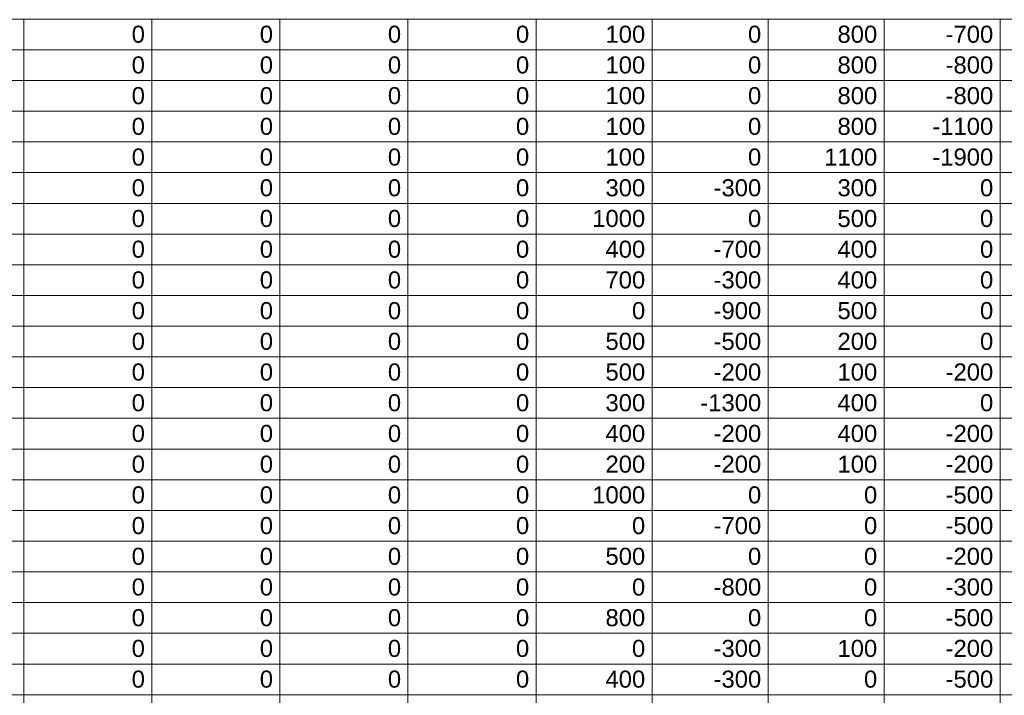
# Model space of a CAD drawing. Header units: millimetres. Extents: x 10906 to 25863, y 1966 to 4861.
# Tile 27 of 163: x 11009 to 11022, y 2970 to 2978. Entities that reach past the tile are written whole.
import ezdxf

# ---------------------------------------------------------------- set-up
doc = ezdxf.new("R2010")
doc.units = ezdxf.units.MM
doc.layers.add('LC-Tabelas', color=1, linetype='Continuous', lineweight=20)
doc.layers.add('LC-Textos das tabelas', color=5, linetype='Continuous', lineweight=5)
doc.styles.add('Arial', font='arial.ttf')

msp = doc.modelspace()

# ---------------------------------------------------------------- linework, layer by layer
at = {"layer": 'LC-Tabelas'}
for points in [[(11007.69624, 2978.04126), (11007.69624, 2978.4225), (11009.49654, 2978.4225), (11009.49654, 2978.04126), (11007.69624, 2978.04126)], [(11009.49654, 2978.04126), (11009.49654, 2978.4225), (11011.08678, 2978.4225), (11011.08678, 2978.04126), (11009.49654, 2978.04126)], [(11011.08678, 2978.04126), (11011.08678, 2978.4225), (11012.67702, 2978.4225), (11012.67702, 2978.04126), (11011.08678, 2978.04126)], [(11012.67702, 2978.04126), (11012.67702, 2978.4225), (11014.26726, 2978.4225), (11014.26726, 2978.04126), (11012.67702, 2978.04126)], [(11014.26726, 2978.04126), (11014.26726, 2978.4225), (11015.8575, 2978.4225), (11015.8575, 2978.04126), (11014.26726, 2978.04126)], [(11015.8575, 2978.04126), (11015.8575, 2978.4225), (11017.29774, 2978.4225), (11017.29774, 2978.04126), (11015.8575, 2978.04126)], [(11017.29774, 2978.04126), (11017.29774, 2978.4225), (11018.73798, 2978.4225), (11018.73798, 2978.04126), (11017.29774, 2978.04126)], [(11018.73798, 2978.04126), (11018.73798, 2978.4225), (11020.17822, 2978.4225), (11020.17822, 2978.04126), (11018.73798, 2978.04126)], [(11020.17822, 2978.04126), (11020.17822, 2978.4225), (11021.61846, 2978.4225), (11021.61846, 2978.04126), (11020.17822, 2978.04126)], [(11021.61846, 2978.04126), (11021.61846, 2978.4225), (11022.69864, 2978.4225), (11022.69864, 2978.04126), (11021.61846, 2978.04126)], [(11007.69624, 2977.66002), (11007.69624, 2978.04126), (11009.49654, 2978.04126), (11009.49654, 2977.66002), (11007.69624, 2977.66002)], [(11009.49654, 2977.66002), (11009.49654, 2978.04126), (11011.08678, 2978.04126), (11011.08678, 2977.66002), (11009.49654, 2977.66002)], [(11011.08678, 2977.66002), (11011.08678, 2978.04126), (11012.67702, 2978.04126), (11012.67702, 2977.66002), (11011.08678, 2977.66002)], [(11012.67702, 2977.66002), (11012.67702, 2978.04126), (11014.26726, 2978.04126), (11014.26726, 2977.66002), (11012.67702, 2977.66002)], [(11014.26726, 2977.66002), (11014.26726, 2978.04126), (11015.8575, 2978.04126), (11015.8575, 2977.66002), (11014.26726, 2977.66002)], [(11015.8575, 2977.66002), (11015.8575, 2978.04126), (11017.29774, 2978.04126), (11017.29774, 2977.66002), (11015.8575, 2977.66002)], [(11017.29774, 2977.66002), (11017.29774, 2978.04126), (11018.73798, 2978.04126), (11018.73798, 2977.66002), (11017.29774, 2977.66002)], [(11018.73798, 2977.66002), (11018.73798, 2978.04126), (11020.17822, 2978.04126), (11020.17822, 2977.66002), (11018.73798, 2977.66002)], [(11020.17822, 2977.66002), (11020.17822, 2978.04126), (11021.61846, 2978.04126), (11021.61846, 2977.66002), (11020.17822, 2977.66002)], [(11021.61846, 2977.66002), (11021.61846, 2978.04126), (11022.69864, 2978.04126), (11022.69864, 2977.66002), (11021.61846, 2977.66002)], [(11007.69624, 2977.27878), (11007.69624, 2977.66002), (11009.49654, 2977.66002), (11009.49654, 2977.27878), (11007.69624, 2977.27878)], [(11009.49654, 2977.27878), (11009.49654, 2977.66002), (11011.08678, 2977.66002), (11011.08678, 2977.27878), (11009.49654, 2977.27878)], [(11011.08678, 2977.27878), (11011.08678, 2977.66002), (11012.67702, 2977.66002), (11012.67702, 2977.27878), (11011.08678, 2977.27878)], [(11012.67702, 2977.27878), (11012.67702, 2977.66002), (11014.26726, 2977.66002), (11014.26726, 2977.27878), (11012.67702, 2977.27878)], [(11014.26726, 2977.27878), (11014.26726, 2977.66002), (11015.8575, 2977.66002), (11015.8575, 2977.27878), (11014.26726, 2977.27878)], [(11015.8575, 2977.27878), (11015.8575, 2977.66002), (11017.29774, 2977.66002), (11017.29774, 2977.27878), (11015.8575, 2977.27878)], [(11017.29774, 2977.27878), (11017.29774, 2977.66002), (11018.73798, 2977.66002), (11018.73798, 2977.27878), (11017.29774, 2977.27878)], [(11018.73798, 2977.27878), (11018.73798, 2977.66002), (11020.17822, 2977.66002), (11020.17822, 2977.27878), (11018.73798, 2977.27878)], [(11020.17822, 2977.27878), (11020.17822, 2977.66002), (11021.61846, 2977.66002), (11021.61846, 2977.27878), (11020.17822, 2977.27878)], [(11021.61846, 2977.27878), (11021.61846, 2977.66002), (11022.69864, 2977.66002), (11022.69864, 2977.27878), (11021.61846, 2977.27878)], [(11007.69624, 2976.89754), (11007.69624, 2977.27878), (11009.49654, 2977.27878), (11009.49654, 2976.89754), (11007.69624, 2976.89754)], [(11009.49654, 2976.89754), (11009.49654, 2977.27878), (11011.08678, 2977.27878), (11011.08678, 2976.89754), (11009.49654, 2976.89754)], [(11011.08678, 2976.89754), (11011.08678, 2977.27878), (11012.67702, 2977.27878), (11012.67702, 2976.89754), (11011.08678, 2976.89754)], [(11012.67702, 2976.89754), (11012.67702, 2977.27878), (11014.26726, 2977.27878), (11014.26726, 2976.89754), (11012.67702, 2976.89754)], [(11014.26726, 2976.89754), (11014.26726, 2977.27878), (11015.8575, 2977.27878), (11015.8575, 2976.89754), (11014.26726, 2976.89754)], [(11015.8575, 2976.89754), (11015.8575, 2977.27878), (11017.29774, 2977.27878), (11017.29774, 2976.89754), (11015.8575, 2976.89754)], [(11017.29774, 2976.89754), (11017.29774, 2977.27878), (11018.73798, 2977.27878), (11018.73798, 2976.89754), (11017.29774, 2976.89754)], [(11018.73798, 2976.89754), (11018.73798, 2977.27878), (11020.17822, 2977.27878), (11020.17822, 2976.89754), (11018.73798, 2976.89754)], [(11020.17822, 2976.89754), (11020.17822, 2977.27878), (11021.61846, 2977.27878), (11021.61846, 2976.89754), (11020.17822, 2976.89754)], [(11021.61846, 2976.89754), (11021.61846, 2977.27878), (11022.69864, 2977.27878), (11022.69864, 2976.89754), (11021.61846, 2976.89754)], [(11007.69624, 2976.5163), (11007.69624, 2976.89754), (11009.49654, 2976.89754), (11009.49654, 2976.5163), (11007.69624, 2976.5163)], [(11009.49654, 2976.5163), (11009.49654, 2976.89754), (11011.08678, 2976.89754), (11011.08678, 2976.5163), (11009.49654, 2976.5163)], [(11011.08678, 2976.5163), (11011.08678, 2976.89754), (11012.67702, 2976.89754), (11012.67702, 2976.5163), (11011.08678, 2976.5163)], [(11012.67702, 2976.5163), (11012.67702, 2976.89754), (11014.26726, 2976.89754), (11014.26726, 2976.5163), (11012.67702, 2976.5163)], [(11014.26726, 2976.5163), (11014.26726, 2976.89754), (11015.8575, 2976.89754), (11015.8575, 2976.5163), (11014.26726, 2976.5163)], [(11015.8575, 2976.5163), (11015.8575, 2976.89754), (11017.29774, 2976.89754), (11017.29774, 2976.5163), (11015.8575, 2976.5163)], [(11017.29774, 2976.5163), (11017.29774, 2976.89754), (11018.73798, 2976.89754), (11018.73798, 2976.5163), (11017.29774, 2976.5163)], [(11018.73798, 2976.5163), (11018.73798, 2976.89754), (11020.17822, 2976.89754), (11020.17822, 2976.5163), (11018.73798, 2976.5163)], [(11020.17822, 2976.5163), (11020.17822, 2976.89754), (11021.61846, 2976.89754), (11021.61846, 2976.5163), (11020.17822, 2976.5163)], [(11021.61846, 2976.5163), (11021.61846, 2976.89754), (11022.69864, 2976.89754), (11022.69864, 2976.5163), (11021.61846, 2976.5163)], [(11007.69624, 2976.13506), (11007.69624, 2976.5163), (11009.49654, 2976.5163), (11009.49654, 2976.13506), (11007.69624, 2976.13506)], [(11009.49654, 2976.13506), (11009.49654, 2976.5163), (11011.08678, 2976.5163), (11011.08678, 2976.13506), (11009.49654, 2976.13506)], [(11011.08678, 2976.13506), (11011.08678, 2976.5163), (11012.67702, 2976.5163), (11012.67702, 2976.13506), (11011.08678, 2976.13506)], [(11012.67702, 2976.13506), (11012.67702, 2976.5163), (11014.26726, 2976.5163), (11014.26726, 2976.13506), (11012.67702, 2976.13506)], [(11014.26726, 2976.13506), (11014.26726, 2976.5163), (11015.8575, 2976.5163), (11015.8575, 2976.13506), (11014.26726, 2976.13506)], [(11015.8575, 2976.13506), (11015.8575, 2976.5163), (11017.29774, 2976.5163), (11017.29774, 2976.13506), (11015.8575, 2976.13506)], [(11017.29774, 2976.13506), (11017.29774, 2976.5163), (11018.73798, 2976.5163), (11018.73798, 2976.13506), (11017.29774, 2976.13506)], [(11018.73798, 2976.13506), (11018.73798, 2976.5163), (11020.17822, 2976.5163), (11020.17822, 2976.13506), (11018.73798, 2976.13506)], [(11020.17822, 2976.13506), (11020.17822, 2976.5163), (11021.61846, 2976.5163), (11021.61846, 2976.13506), (11020.17822, 2976.13506)], [(11021.61846, 2976.13506), (11021.61846, 2976.5163), (11022.69864, 2976.5163), (11022.69864, 2976.13506), (11021.61846, 2976.13506)], [(11007.69624, 2975.75382), (11007.69624, 2976.13506), (11009.49654, 2976.13506), (11009.49654, 2975.75382), (11007.69624, 2975.75382)], [(11009.49654, 2975.75382), (11009.49654, 2976.13506), (11011.08678, 2976.13506), (11011.08678, 2975.75382), (11009.49654, 2975.75382)], [(11011.08678, 2975.75382), (11011.08678, 2976.13506), (11012.67702, 2976.13506), (11012.67702, 2975.75382), (11011.08678, 2975.75382)], [(11012.67702, 2975.75382), (11012.67702, 2976.13506), (11014.26726, 2976.13506), (11014.26726, 2975.75382), (11012.67702, 2975.75382)], [(11014.26726, 2975.75382), (11014.26726, 2976.13506), (11015.8575, 2976.13506), (11015.8575, 2975.75382), (11014.26726, 2975.75382)], [(11015.8575, 2975.75382), (11015.8575, 2976.13506), (11017.29774, 2976.13506), (11017.29774, 2975.75382), (11015.8575, 2975.75382)], [(11017.29774, 2975.75382), (11017.29774, 2976.13506), (11018.73798, 2976.13506), (11018.73798, 2975.75382), (11017.29774, 2975.75382)], [(11018.73798, 2975.75382), (11018.73798, 2976.13506), (11020.17822, 2976.13506), (11020.17822, 2975.75382), (11018.73798, 2975.75382)], [(11020.17822, 2975.75382), (11020.17822, 2976.13506), (11021.61846, 2976.13506), (11021.61846, 2975.75382), (11020.17822, 2975.75382)], [(11021.61846, 2975.75382), (11021.61846, 2976.13506), (11022.69864, 2976.13506), (11022.69864, 2975.75382), (11021.61846, 2975.75382)], [(11007.69624, 2975.37258), (11007.69624, 2975.75382), (11009.49654, 2975.75382), (11009.49654, 2975.37258), (11007.69624, 2975.37258)], [(11009.49654, 2975.37258), (11009.49654, 2975.75382), (11011.08678, 2975.75382), (11011.08678, 2975.37258), (11009.49654, 2975.37258)], [(11011.08678, 2975.37258), (11011.08678, 2975.75382), (11012.67702, 2975.75382), (11012.67702, 2975.37258), (11011.08678, 2975.37258)], [(11012.67702, 2975.37258), (11012.67702, 2975.75382), (11014.26726, 2975.75382), (11014.26726, 2975.37258), (11012.67702, 2975.37258)], [(11014.26726, 2975.37258), (11014.26726, 2975.75382), (11015.8575, 2975.75382), (11015.8575, 2975.37258), (11014.26726, 2975.37258)], [(11015.8575, 2975.37258), (11015.8575, 2975.75382), (11017.29774, 2975.75382), (11017.29774, 2975.37258), (11015.8575, 2975.37258)], [(11017.29774, 2975.37258), (11017.29774, 2975.75382), (11018.73798, 2975.75382), (11018.73798, 2975.37258), (11017.29774, 2975.37258)], [(11018.73798, 2975.37258), (11018.73798, 2975.75382), (11020.17822, 2975.75382), (11020.17822, 2975.37258), (11018.73798, 2975.37258)], [(11020.17822, 2975.37258), (11020.17822, 2975.75382), (11021.61846, 2975.75382), (11021.61846, 2975.37258), (11020.17822, 2975.37258)], [(11021.61846, 2975.37258), (11021.61846, 2975.75382), (11022.69864, 2975.75382), (11022.69864, 2975.37258), (11021.61846, 2975.37258)], [(11007.69624, 2974.99134), (11007.69624, 2975.37258), (11009.49654, 2975.37258), (11009.49654, 2974.99134), (11007.69624, 2974.99134)], [(11009.49654, 2974.99134), (11009.49654, 2975.37258), (11011.08678, 2975.37258), (11011.08678, 2974.99134), (11009.49654, 2974.99134)], [(11011.08678, 2974.99134), (11011.08678, 2975.37258), (11012.67702, 2975.37258), (11012.67702, 2974.99134), (11011.08678, 2974.99134)], [(11012.67702, 2974.99134), (11012.67702, 2975.37258), (11014.26726, 2975.37258), (11014.26726, 2974.99134), (11012.67702, 2974.99134)], [(11014.26726, 2974.99134), (11014.26726, 2975.37258), (11015.8575, 2975.37258), (11015.8575, 2974.99134), (11014.26726, 2974.99134)], [(11015.8575, 2974.99134), (11015.8575, 2975.37258), (11017.29774, 2975.37258), (11017.29774, 2974.99134), (11015.8575, 2974.99134)], [(11017.29774, 2974.99134), (11017.29774, 2975.37258), (11018.73798, 2975.37258), (11018.73798, 2974.99134), (11017.29774, 2974.99134)], [(11018.73798, 2974.99134), (11018.73798, 2975.37258), (11020.17822, 2975.37258), (11020.17822, 2974.99134), (11018.73798, 2974.99134)], [(11020.17822, 2974.99134), (11020.17822, 2975.37258), (11021.61846, 2975.37258), (11021.61846, 2974.99134), (11020.17822, 2974.99134)], [(11021.61846, 2974.99134), (11021.61846, 2975.37258), (11022.69864, 2975.37258), (11022.69864, 2974.99134), (11021.61846, 2974.99134)], [(11007.69624, 2974.6101), (11007.69624, 2974.99134), (11009.49654, 2974.99134), (11009.49654, 2974.6101), (11007.69624, 2974.6101)], [(11009.49654, 2974.6101), (11009.49654, 2974.99134), (11011.08678, 2974.99134), (11011.08678, 2974.6101), (11009.49654, 2974.6101)], [(11011.08678, 2974.6101), (11011.08678, 2974.99134), (11012.67702, 2974.99134), (11012.67702, 2974.6101), (11011.08678, 2974.6101)], [(11012.67702, 2974.6101), (11012.67702, 2974.99134), (11014.26726, 2974.99134), (11014.26726, 2974.6101), (11012.67702, 2974.6101)], [(11014.26726, 2974.6101), (11014.26726, 2974.99134), (11015.8575, 2974.99134), (11015.8575, 2974.6101), (11014.26726, 2974.6101)], [(11015.8575, 2974.6101), (11015.8575, 2974.99134), (11017.29774, 2974.99134), (11017.29774, 2974.6101), (11015.8575, 2974.6101)], [(11017.29774, 2974.6101), (11017.29774, 2974.99134), (11018.73798, 2974.99134), (11018.73798, 2974.6101), (11017.29774, 2974.6101)], [(11018.73798, 2974.6101), (11018.73798, 2974.99134), (11020.17822, 2974.99134), (11020.17822, 2974.6101), (11018.73798, 2974.6101)], [(11020.17822, 2974.6101), (11020.17822, 2974.99134), (11021.61846, 2974.99134), (11021.61846, 2974.6101), (11020.17822, 2974.6101)], [(11021.61846, 2974.6101), (11021.61846, 2974.99134), (11022.69864, 2974.99134), (11022.69864, 2974.6101), (11021.61846, 2974.6101)], [(11007.69624, 2974.22886), (11007.69624, 2974.6101), (11009.49654, 2974.6101), (11009.49654, 2974.22886), (11007.69624, 2974.22886)], [(11009.49654, 2974.22886), (11009.49654, 2974.6101), (11011.08678, 2974.6101), (11011.08678, 2974.22886), (11009.49654, 2974.22886)], [(11011.08678, 2974.22886), (11011.08678, 2974.6101), (11012.67702, 2974.6101), (11012.67702, 2974.22886), (11011.08678, 2974.22886)], [(11012.67702, 2974.22886), (11012.67702, 2974.6101), (11014.26726, 2974.6101), (11014.26726, 2974.22886), (11012.67702, 2974.22886)], [(11014.26726, 2974.22886), (11014.26726, 2974.6101), (11015.8575, 2974.6101), (11015.8575, 2974.22886), (11014.26726, 2974.22886)], [(11015.8575, 2974.22886), (11015.8575, 2974.6101), (11017.29774, 2974.6101), (11017.29774, 2974.22886), (11015.8575, 2974.22886)], [(11017.29774, 2974.22886), (11017.29774, 2974.6101), (11018.73798, 2974.6101), (11018.73798, 2974.22886), (11017.29774, 2974.22886)], [(11018.73798, 2974.22886), (11018.73798, 2974.6101), (11020.17822, 2974.6101), (11020.17822, 2974.22886), (11018.73798, 2974.22886)], [(11020.17822, 2974.22886), (11020.17822, 2974.6101), (11021.61846, 2974.6101), (11021.61846, 2974.22886), (11020.17822, 2974.22886)], [(11021.61846, 2974.22886), (11021.61846, 2974.6101), (11022.69864, 2974.6101), (11022.69864, 2974.22886), (11021.61846, 2974.22886)], [(11007.69624, 2973.84762), (11007.69624, 2974.22886), (11009.49654, 2974.22886), (11009.49654, 2973.84762), (11007.69624, 2973.84762)], [(11009.49654, 2973.84762), (11009.49654, 2974.22886), (11011.08678, 2974.22886), (11011.08678, 2973.84762), (11009.49654, 2973.84762)], [(11011.08678, 2973.84762), (11011.08678, 2974.22886), (11012.67702, 2974.22886), (11012.67702, 2973.84762), (11011.08678, 2973.84762)], [(11012.67702, 2973.84762), (11012.67702, 2974.22886), (11014.26726, 2974.22886), (11014.26726, 2973.84762), (11012.67702, 2973.84762)], [(11014.26726, 2973.84762), (11014.26726, 2974.22886), (11015.8575, 2974.22886), (11015.8575, 2973.84762), (11014.26726, 2973.84762)], [(11015.8575, 2973.84762), (11015.8575, 2974.22886), (11017.29774, 2974.22886), (11017.29774, 2973.84762), (11015.8575, 2973.84762)], [(11017.29774, 2973.84762), (11017.29774, 2974.22886), (11018.73798, 2974.22886), (11018.73798, 2973.84762), (11017.29774, 2973.84762)], [(11018.73798, 2973.84762), (11018.73798, 2974.22886), (11020.17822, 2974.22886), (11020.17822, 2973.84762), (11018.73798, 2973.84762)], [(11020.17822, 2973.84762), (11020.17822, 2974.22886), (11021.61846, 2974.22886), (11021.61846, 2973.84762), (11020.17822, 2973.84762)], [(11021.61846, 2973.84762), (11021.61846, 2974.22886), (11022.69864, 2974.22886), (11022.69864, 2973.84762), (11021.61846, 2973.84762)], [(11007.69624, 2973.46638), (11007.69624, 2973.84762), (11009.49654, 2973.84762), (11009.49654, 2973.46638), (11007.69624, 2973.46638)], [(11009.49654, 2973.46638), (11009.49654, 2973.84762), (11011.08678, 2973.84762), (11011.08678, 2973.46638), (11009.49654, 2973.46638)], [(11011.08678, 2973.46638), (11011.08678, 2973.84762), (11012.67702, 2973.84762), (11012.67702, 2973.46638), (11011.08678, 2973.46638)], [(11012.67702, 2973.46638), (11012.67702, 2973.84762), (11014.26726, 2973.84762), (11014.26726, 2973.46638), (11012.67702, 2973.46638)], [(11014.26726, 2973.46638), (11014.26726, 2973.84762), (11015.8575, 2973.84762), (11015.8575, 2973.46638), (11014.26726, 2973.46638)], [(11015.8575, 2973.46638), (11015.8575, 2973.84762), (11017.29774, 2973.84762), (11017.29774, 2973.46638), (11015.8575, 2973.46638)], [(11017.29774, 2973.46638), (11017.29774, 2973.84762), (11018.73798, 2973.84762), (11018.73798, 2973.46638), (11017.29774, 2973.46638)], [(11018.73798, 2973.46638), (11018.73798, 2973.84762), (11020.17822, 2973.84762), (11020.17822, 2973.46638), (11018.73798, 2973.46638)], [(11020.17822, 2973.46638), (11020.17822, 2973.84762), (11021.61846, 2973.84762), (11021.61846, 2973.46638), (11020.17822, 2973.46638)], [(11021.61846, 2973.46638), (11021.61846, 2973.84762), (11022.69864, 2973.84762), (11022.69864, 2973.46638), (11021.61846, 2973.46638)], [(11007.69624, 2973.08514), (11007.69624, 2973.46638), (11009.49654, 2973.46638), (11009.49654, 2973.08514), (11007.69624, 2973.08514)], [(11009.49654, 2973.08514), (11009.49654, 2973.46638), (11011.08678, 2973.46638), (11011.08678, 2973.08514), (11009.49654, 2973.08514)], [(11011.08678, 2973.08514), (11011.08678, 2973.46638), (11012.67702, 2973.46638), (11012.67702, 2973.08514), (11011.08678, 2973.08514)], [(11012.67702, 2973.08514), (11012.67702, 2973.46638), (11014.26726, 2973.46638), (11014.26726, 2973.08514), (11012.67702, 2973.08514)], [(11014.26726, 2973.08514), (11014.26726, 2973.46638), (11015.8575, 2973.46638), (11015.8575, 2973.08514), (11014.26726, 2973.08514)], [(11015.8575, 2973.08514), (11015.8575, 2973.46638), (11017.29774, 2973.46638), (11017.29774, 2973.08514), (11015.8575, 2973.08514)], [(11017.29774, 2973.08514), (11017.29774, 2973.46638), (11018.73798, 2973.46638), (11018.73798, 2973.08514), (11017.29774, 2973.08514)], [(11018.73798, 2973.08514), (11018.73798, 2973.46638), (11020.17822, 2973.46638), (11020.17822, 2973.08514), (11018.73798, 2973.08514)], [(11020.17822, 2973.08514), (11020.17822, 2973.46638), (11021.61846, 2973.46638), (11021.61846, 2973.08514), (11020.17822, 2973.08514)], [(11021.61846, 2973.08514), (11021.61846, 2973.46638), (11022.69864, 2973.46638), (11022.69864, 2973.08514), (11021.61846, 2973.08514)], [(11007.69624, 2972.7039), (11007.69624, 2973.08514), (11009.49654, 2973.08514), (11009.49654, 2972.7039), (11007.69624, 2972.7039)], [(11009.49654, 2972.7039), (11009.49654, 2973.08514), (11011.08678, 2973.08514), (11011.08678, 2972.7039), (11009.49654, 2972.7039)], [(11011.08678, 2972.7039), (11011.08678, 2973.08514), (11012.67702, 2973.08514), (11012.67702, 2972.7039), (11011.08678, 2972.7039)], [(11012.67702, 2972.7039), (11012.67702, 2973.08514), (11014.26726, 2973.08514), (11014.26726, 2972.7039), (11012.67702, 2972.7039)], [(11014.26726, 2972.7039), (11014.26726, 2973.08514), (11015.8575, 2973.08514), (11015.8575, 2972.7039), (11014.26726, 2972.7039)], [(11015.8575, 2972.7039), (11015.8575, 2973.08514), (11017.29774, 2973.08514), (11017.29774, 2972.7039), (11015.8575, 2972.7039)], [(11017.29774, 2972.7039), (11017.29774, 2973.08514), (11018.73798, 2973.08514), (11018.73798, 2972.7039), (11017.29774, 2972.7039)], [(11018.73798, 2972.7039), (11018.73798, 2973.08514), (11020.17822, 2973.08514), (11020.17822, 2972.7039), (11018.73798, 2972.7039)], [(11020.17822, 2972.7039), (11020.17822, 2973.08514), (11021.61846, 2973.08514), (11021.61846, 2972.7039), (11020.17822, 2972.7039)], [(11021.61846, 2972.7039), (11021.61846, 2973.08514), (11022.69864, 2973.08514), (11022.69864, 2972.7039), (11021.61846, 2972.7039)], [(11007.69624, 2972.32266), (11007.69624, 2972.7039), (11009.49654, 2972.7039), (11009.49654, 2972.32266), (11007.69624, 2972.32266)], [(11009.49654, 2972.32266), (11009.49654, 2972.7039), (11011.08678, 2972.7039), (11011.08678, 2972.32266), (11009.49654, 2972.32266)], [(11011.08678, 2972.32266), (11011.08678, 2972.7039), (11012.67702, 2972.7039), (11012.67702, 2972.32266), (11011.08678, 2972.32266)], [(11012.67702, 2972.32266), (11012.67702, 2972.7039), (11014.26726, 2972.7039), (11014.26726, 2972.32266), (11012.67702, 2972.32266)], [(11014.26726, 2972.32266), (11014.26726, 2972.7039), (11015.8575, 2972.7039), (11015.8575, 2972.32266), (11014.26726, 2972.32266)], [(11015.8575, 2972.32266), (11015.8575, 2972.7039), (11017.29774, 2972.7039), (11017.29774, 2972.32266), (11015.8575, 2972.32266)], [(11017.29774, 2972.32266), (11017.29774, 2972.7039), (11018.73798, 2972.7039), (11018.73798, 2972.32266), (11017.29774, 2972.32266)], [(11018.73798, 2972.32266), (11018.73798, 2972.7039), (11020.17822, 2972.7039), (11020.17822, 2972.32266), (11018.73798, 2972.32266)], [(11020.17822, 2972.32266), (11020.17822, 2972.7039), (11021.61846, 2972.7039), (11021.61846, 2972.32266), (11020.17822, 2972.32266)], [(11021.61846, 2972.32266), (11021.61846, 2972.7039), (11022.69864, 2972.7039), (11022.69864, 2972.32266), (11021.61846, 2972.32266)], [(11007.69624, 2971.94142), (11007.69624, 2972.32266), (11009.49654, 2972.32266), (11009.49654, 2971.94142), (11007.69624, 2971.94142)], [(11009.49654, 2971.94142), (11009.49654, 2972.32266), (11011.08678, 2972.32266), (11011.08678, 2971.94142), (11009.49654, 2971.94142)], [(11011.08678, 2971.94142), (11011.08678, 2972.32266), (11012.67702, 2972.32266), (11012.67702, 2971.94142), (11011.08678, 2971.94142)], [(11012.67702, 2971.94142), (11012.67702, 2972.32266), (11014.26726, 2972.32266), (11014.26726, 2971.94142), (11012.67702, 2971.94142)], [(11014.26726, 2971.94142), (11014.26726, 2972.32266), (11015.8575, 2972.32266), (11015.8575, 2971.94142), (11014.26726, 2971.94142)], [(11015.8575, 2971.94142), (11015.8575, 2972.32266), (11017.29774, 2972.32266), (11017.29774, 2971.94142), (11015.8575, 2971.94142)], [(11017.29774, 2971.94142), (11017.29774, 2972.32266), (11018.73798, 2972.32266), (11018.73798, 2971.94142), (11017.29774, 2971.94142)], [(11018.73798, 2971.94142), (11018.73798, 2972.32266), (11020.17822, 2972.32266), (11020.17822, 2971.94142), (11018.73798, 2971.94142)], [(11020.17822, 2971.94142), (11020.17822, 2972.32266), (11021.61846, 2972.32266), (11021.61846, 2971.94142), (11020.17822, 2971.94142)], [(11021.61846, 2971.94142), (11021.61846, 2972.32266), (11022.69864, 2972.32266), (11022.69864, 2971.94142), (11021.61846, 2971.94142)], [(11007.69624, 2971.56018), (11007.69624, 2971.94142), (11009.49654, 2971.94142), (11009.49654, 2971.56018), (11007.69624, 2971.56018)], [(11009.49654, 2971.56018), (11009.49654, 2971.94142), (11011.08678, 2971.94142), (11011.08678, 2971.56018), (11009.49654, 2971.56018)], [(11011.08678, 2971.56018), (11011.08678, 2971.94142), (11012.67702, 2971.94142), (11012.67702, 2971.56018), (11011.08678, 2971.56018)], [(11012.67702, 2971.56018), (11012.67702, 2971.94142), (11014.26726, 2971.94142), (11014.26726, 2971.56018), (11012.67702, 2971.56018)], [(11014.26726, 2971.56018), (11014.26726, 2971.94142), (11015.8575, 2971.94142), (11015.8575, 2971.56018), (11014.26726, 2971.56018)], [(11015.8575, 2971.56018), (11015.8575, 2971.94142), (11017.29774, 2971.94142), (11017.29774, 2971.56018), (11015.8575, 2971.56018)], [(11017.29774, 2971.56018), (11017.29774, 2971.94142), (11018.73798, 2971.94142), (11018.73798, 2971.56018), (11017.29774, 2971.56018)], [(11018.73798, 2971.56018), (11018.73798, 2971.94142), (11020.17822, 2971.94142), (11020.17822, 2971.56018), (11018.73798, 2971.56018)], [(11020.17822, 2971.56018), (11020.17822, 2971.94142), (11021.61846, 2971.94142), (11021.61846, 2971.56018), (11020.17822, 2971.56018)], [(11021.61846, 2971.56018), (11021.61846, 2971.94142), (11022.69864, 2971.94142), (11022.69864, 2971.56018), (11021.61846, 2971.56018)], [(11007.69624, 2971.17894), (11007.69624, 2971.56018), (11009.49654, 2971.56018), (11009.49654, 2971.17894), (11007.69624, 2971.17894)], [(11009.49654, 2971.17894), (11009.49654, 2971.56018), (11011.08678, 2971.56018), (11011.08678, 2971.17894), (11009.49654, 2971.17894)], [(11011.08678, 2971.17894), (11011.08678, 2971.56018), (11012.67702, 2971.56018), (11012.67702, 2971.17894), (11011.08678, 2971.17894)], [(11012.67702, 2971.17894), (11012.67702, 2971.56018), (11014.26726, 2971.56018), (11014.26726, 2971.17894), (11012.67702, 2971.17894)], [(11014.26726, 2971.17894), (11014.26726, 2971.56018), (11015.8575, 2971.56018), (11015.8575, 2971.17894), (11014.26726, 2971.17894)], [(11015.8575, 2971.17894), (11015.8575, 2971.56018), (11017.29774, 2971.56018), (11017.29774, 2971.17894), (11015.8575, 2971.17894)], [(11017.29774, 2971.17894), (11017.29774, 2971.56018), (11018.73798, 2971.56018), (11018.73798, 2971.17894), (11017.29774, 2971.17894)], [(11018.73798, 2971.17894), (11018.73798, 2971.56018), (11020.17822, 2971.56018), (11020.17822, 2971.17894), (11018.73798, 2971.17894)], [(11020.17822, 2971.17894), (11020.17822, 2971.56018), (11021.61846, 2971.56018), (11021.61846, 2971.17894), (11020.17822, 2971.17894)], [(11021.61846, 2971.17894), (11021.61846, 2971.56018), (11022.69864, 2971.56018), (11022.69864, 2971.17894), (11021.61846, 2971.17894)], [(11007.69624, 2970.7977), (11007.69624, 2971.17894), (11009.49654, 2971.17894), (11009.49654, 2970.7977), (11007.69624, 2970.7977)], [(11009.49654, 2970.7977), (11009.49654, 2971.17894), (11011.08678, 2971.17894), (11011.08678, 2970.7977), (11009.49654, 2970.7977)], [(11011.08678, 2970.7977), (11011.08678, 2971.17894), (11012.67702, 2971.17894), (11012.67702, 2970.7977), (11011.08678, 2970.7977)], [(11012.67702, 2970.7977), (11012.67702, 2971.17894), (11014.26726, 2971.17894), (11014.26726, 2970.7977), (11012.67702, 2970.7977)], [(11014.26726, 2970.7977), (11014.26726, 2971.17894), (11015.8575, 2971.17894), (11015.8575, 2970.7977), (11014.26726, 2970.7977)], [(11015.8575, 2970.7977), (11015.8575, 2971.17894), (11017.29774, 2971.17894), (11017.29774, 2970.7977), (11015.8575, 2970.7977)], [(11017.29774, 2970.7977), (11017.29774, 2971.17894), (11018.73798, 2971.17894), (11018.73798, 2970.7977), (11017.29774, 2970.7977)], [(11018.73798, 2970.7977), (11018.73798, 2971.17894), (11020.17822, 2971.17894), (11020.17822, 2970.7977), (11018.73798, 2970.7977)], [(11020.17822, 2970.7977), (11020.17822, 2971.17894), (11021.61846, 2971.17894), (11021.61846, 2970.7977), (11020.17822, 2970.7977)], [(11021.61846, 2970.7977), (11021.61846, 2971.17894), (11022.69864, 2971.17894), (11022.69864, 2970.7977), (11021.61846, 2970.7977)], [(11007.69624, 2970.41646), (11007.69624, 2970.7977), (11009.49654, 2970.7977), (11009.49654, 2970.41646), (11007.69624, 2970.41646)], [(11009.49654, 2970.41646), (11009.49654, 2970.7977), (11011.08678, 2970.7977), (11011.08678, 2970.41646), (11009.49654, 2970.41646)], [(11011.08678, 2970.41646), (11011.08678, 2970.7977), (11012.67702, 2970.7977), (11012.67702, 2970.41646), (11011.08678, 2970.41646)], [(11012.67702, 2970.41646), (11012.67702, 2970.7977), (11014.26726, 2970.7977), (11014.26726, 2970.41646), (11012.67702, 2970.41646)], [(11014.26726, 2970.41646), (11014.26726, 2970.7977), (11015.8575, 2970.7977), (11015.8575, 2970.41646), (11014.26726, 2970.41646)], [(11015.8575, 2970.41646), (11015.8575, 2970.7977), (11017.29774, 2970.7977), (11017.29774, 2970.41646), (11015.8575, 2970.41646)], [(11017.29774, 2970.41646), (11017.29774, 2970.7977), (11018.73798, 2970.7977), (11018.73798, 2970.41646), (11017.29774, 2970.41646)], [(11018.73798, 2970.41646), (11018.73798, 2970.7977), (11020.17822, 2970.7977), (11020.17822, 2970.41646), (11018.73798, 2970.41646)], [(11020.17822, 2970.41646), (11020.17822, 2970.7977), (11021.61846, 2970.7977), (11021.61846, 2970.41646), (11020.17822, 2970.41646)], [(11021.61846, 2970.41646), (11021.61846, 2970.7977), (11022.69864, 2970.7977), (11022.69864, 2970.41646), (11021.61846, 2970.41646)], [(11007.69624, 2970.03522), (11007.69624, 2970.41646), (11009.49654, 2970.41646), (11009.49654, 2970.03522), (11007.69624, 2970.03522)], [(11009.49654, 2970.03522), (11009.49654, 2970.41646), (11011.08678, 2970.41646), (11011.08678, 2970.03522), (11009.49654, 2970.03522)], [(11011.08678, 2970.03522), (11011.08678, 2970.41646), (11012.67702, 2970.41646), (11012.67702, 2970.03522), (11011.08678, 2970.03522)], [(11012.67702, 2970.03522), (11012.67702, 2970.41646), (11014.26726, 2970.41646), (11014.26726, 2970.03522), (11012.67702, 2970.03522)], [(11014.26726, 2970.03522), (11014.26726, 2970.41646), (11015.8575, 2970.41646), (11015.8575, 2970.03522), (11014.26726, 2970.03522)], [(11015.8575, 2970.03522), (11015.8575, 2970.41646), (11017.29774, 2970.41646), (11017.29774, 2970.03522), (11015.8575, 2970.03522)], [(11017.29774, 2970.03522), (11017.29774, 2970.41646), (11018.73798, 2970.41646), (11018.73798, 2970.03522), (11017.29774, 2970.03522)], [(11018.73798, 2970.03522), (11018.73798, 2970.41646), (11020.17822, 2970.41646), (11020.17822, 2970.03522), (11018.73798, 2970.03522)], [(11020.17822, 2970.03522), (11020.17822, 2970.41646), (11021.61846, 2970.41646), (11021.61846, 2970.03522), (11020.17822, 2970.03522)], [(11021.61846, 2970.03522), (11021.61846, 2970.41646), (11022.69864, 2970.41646), (11022.69864, 2970.03522), (11021.61846, 2970.03522)], [(11007.69624, 2969.65398), (11007.69624, 2970.03522), (11009.49654, 2970.03522), (11009.49654, 2969.65398), (11007.69624, 2969.65398)], [(11009.49654, 2969.65398), (11009.49654, 2970.03522), (11011.08678, 2970.03522), (11011.08678, 2969.65398), (11009.49654, 2969.65398)], [(11011.08678, 2969.65398), (11011.08678, 2970.03522), (11012.67702, 2970.03522), (11012.67702, 2969.65398), (11011.08678, 2969.65398)], [(11012.67702, 2969.65398), (11012.67702, 2970.03522), (11014.26726, 2970.03522), (11014.26726, 2969.65398), (11012.67702, 2969.65398)], [(11014.26726, 2969.65398), (11014.26726, 2970.03522), (11015.8575, 2970.03522), (11015.8575, 2969.65398), (11014.26726, 2969.65398)], [(11015.8575, 2969.65398), (11015.8575, 2970.03522), (11017.29774, 2970.03522), (11017.29774, 2969.65398), (11015.8575, 2969.65398)], [(11017.29774, 2969.65398), (11017.29774, 2970.03522), (11018.73798, 2970.03522), (11018.73798, 2969.65398), (11017.29774, 2969.65398)], [(11018.73798, 2969.65398), (11018.73798, 2970.03522), (11020.17822, 2970.03522), (11020.17822, 2969.65398), (11018.73798, 2969.65398)], [(11020.17822, 2969.65398), (11020.17822, 2970.03522), (11021.61846, 2970.03522), (11021.61846, 2969.65398), (11020.17822, 2969.65398)], [(11021.61846, 2969.65398), (11021.61846, 2970.03522), (11022.69864, 2970.03522), (11022.69864, 2969.65398), (11021.61846, 2969.65398)]]:
    msp.add_lwpolyline(points, close=True, dxfattribs=at)

# ---------------------------------------------------------------- texts
at = {"layer": 'LC-Textos das tabelas', "linetype": 'Continuous', "char_height": 0.2118, "attachment_point": 9, "line_spacing_factor": 0.798, "style": 'Arial'}
for s, insert, width in [(' 0 ', (11011.00206, 2978.12598), 0.6596154), (' 0 ', (11012.5923, 2978.12598), 0.6596154), (' 0 ', (11014.18254, 2978.12598), 0.6596154), (' 0 ', (11015.77278, 2978.12598), 0.6596154), (' 100 ', (11017.21302, 2978.12598), 1.3195206), (' 0 ', (11018.65326, 2978.12598), 0.6596154), (' 800 ', (11020.0935, 2978.12598), 1.3195206), (' -700 ', (11021.53374, 2978.12598), 1.5170866), (' 0 ', (11011.00206, 2977.74474), 0.6596154), (' 0 ', (11012.5923, 2977.74474), 0.6596154), (' 0 ', (11014.18254, 2977.74474), 0.6596154), (' 0 ', (11015.77278, 2977.74474), 0.6596154), (' 100 ', (11017.21302, 2977.74474), 1.3195206), (' 0 ', (11018.65326, 2977.74474), 0.6596154), (' 800 ', (11020.0935, 2977.74474), 1.3195206), (' -800 ', (11021.53374, 2977.74474), 1.5170866), (' 0 ', (11011.00206, 2977.3635), 0.6596154), (' 0 ', (11012.5923, 2977.3635), 0.6596154), (' 0 ', (11014.18254, 2977.3635), 0.6596154), (' 0 ', (11015.77278, 2977.3635), 0.6596154), (' 100 ', (11017.21302, 2977.3635), 1.3195206), (' 0 ', (11018.65326, 2977.3635), 0.6596154), (' 800 ', (11020.0935, 2977.3635), 1.3195206), (' -800 ', (11021.53374, 2977.3635), 1.5170866), (' 0 ', (11011.00206, 2976.98226), 0.6596154), (' 0 ', (11012.5923, 2976.98226), 0.6596154), (' 0 ', (11014.18254, 2976.98226), 0.6596154), (' 0 ', (11015.77278, 2976.98226), 0.6596154), (' 100 ', (11017.21302, 2976.98226), 1.3195206), (' 0 ', (11018.65326, 2976.98226), 0.6596154), (' 800 ', (11020.0935, 2976.98226), 1.3195206), (' -1100 ', (11021.53374, 2976.98226), 1.8470391), (' 0 ', (11011.00206, 2976.60102), 0.6596154), (' 0 ', (11012.5923, 2976.60102), 0.6596154), (' 0 ', (11014.18254, 2976.60102), 0.6596154), (' 0 ', (11015.77278, 2976.60102), 0.6596154), (' 100 ', (11017.21302, 2976.60102), 1.3195206), (' 0 ', (11018.65326, 2976.60102), 0.6596154), (' 1100 ', (11020.0935, 2976.60102), 1.6494731), (' -1900 ', (11021.53374, 2976.60102), 1.8470391), (' 0 ', (11011.00206, 2976.21978), 0.6596154), (' 0 ', (11012.5923, 2976.21978), 0.6596154), (' 0 ', (11014.18254, 2976.21978), 0.6596154), (' 0 ', (11015.77278, 2976.21978), 0.6596154), (' 300 ', (11017.21302, 2976.21978), 1.3195206), (' -300 ', (11018.65326, 2976.21978), 1.5170866), (' 300 ', (11020.0935, 2976.21978), 1.3195206), (' 0 ', (11021.53374, 2976.21978), 0.6596154), (' 0 ', (11011.00206, 2975.83854), 0.6596154), (' 0 ', (11012.5923, 2975.83854), 0.6596154), (' 0 ', (11014.18254, 2975.83854), 0.6596154), (' 0 ', (11015.77278, 2975.83854), 0.6596154), (' 1000 ', (11017.21302, 2975.83854), 1.6494731), (' 0 ', (11018.65326, 2975.83854), 0.6596154), (' 500 ', (11020.0935, 2975.83854), 1.3195206), (' 0 ', (11021.53374, 2975.83854), 0.6596154), (' 0 ', (11011.00206, 2975.4573), 0.6596154), (' 0 ', (11012.5923, 2975.4573), 0.6596154), (' 0 ', (11014.18254, 2975.4573), 0.6596154), (' 0 ', (11015.77278, 2975.4573), 0.6596154), (' 400 ', (11017.21302, 2975.4573), 1.3195206), (' -700 ', (11018.65326, 2975.4573), 1.5170866), (' 400 ', (11020.0935, 2975.4573), 1.3195206), (' 0 ', (11021.53374, 2975.4573), 0.6596154), (' 0 ', (11011.00206, 2975.07606), 0.6596154), (' 0 ', (11012.5923, 2975.07606), 0.6596154), (' 0 ', (11014.18254, 2975.07606), 0.6596154), (' 0 ', (11015.77278, 2975.07606), 0.6596154), (' 700 ', (11017.21302, 2975.07606), 1.3195206), (' -300 ', (11018.65326, 2975.07606), 1.5170866), (' 400 ', (11020.0935, 2975.07606), 1.3195206), (' 0 ', (11021.53374, 2975.07606), 0.6596154), (' 0 ', (11011.00206, 2974.69482), 0.6596154), (' 0 ', (11012.5923, 2974.69482), 0.6596154), (' 0 ', (11014.18254, 2974.69482), 0.6596154), (' 0 ', (11015.77278, 2974.69482), 0.6596154), (' 0 ', (11017.21302, 2974.69482), 0.6596154), (' -900 ', (11018.65326, 2974.69482), 1.5170866), (' 500 ', (11020.0935, 2974.69482), 1.3195206), (' 0 ', (11021.53374, 2974.69482), 0.6596154), (' 0 ', (11011.00206, 2974.31358), 0.6596154), (' 0 ', (11012.5923, 2974.31358), 0.6596154), (' 0 ', (11014.18254, 2974.31358), 0.6596154), (' 0 ', (11015.77278, 2974.31358), 0.6596154), (' 500 ', (11017.21302, 2974.31358), 1.3195206), (' -500 ', (11018.65326, 2974.31358), 1.5170866), (' 200 ', (11020.0935, 2974.31358), 1.3195206), (' 0 ', (11021.53374, 2974.31358), 0.6596154), (' 0 ', (11011.00206, 2973.93234), 0.6596154), (' 0 ', (11012.5923, 2973.93234), 0.6596154), (' 0 ', (11014.18254, 2973.93234), 0.6596154), (' 0 ', (11015.77278, 2973.93234), 0.6596154), (' 500 ', (11017.21302, 2973.93234), 1.3195206), (' -200 ', (11018.65326, 2973.93234), 1.5170866), (' 100 ', (11020.0935, 2973.93234), 1.3195206), (' -200 ', (11021.53374, 2973.93234), 1.5170866), (' 0 ', (11011.00206, 2973.5511), 0.6596154), (' 0 ', (11012.5923, 2973.5511), 0.6596154), (' 0 ', (11014.18254, 2973.5511), 0.6596154), (' 0 ', (11015.77278, 2973.5511), 0.6596154), (' 300 ', (11017.21302, 2973.5511), 1.3195206), (' -1300 ', (11018.65326, 2973.5511), 1.8470391), (' 400 ', (11020.0935, 2973.5511), 1.3195206), (' 0 ', (11021.53374, 2973.5511), 0.6596154), (' 0 ', (11011.00206, 2973.16986), 0.6596154), (' 0 ', (11012.5923, 2973.16986), 0.6596154), (' 0 ', (11014.18254, 2973.16986), 0.6596154), (' 0 ', (11015.77278, 2973.16986), 0.6596154), (' 400 ', (11017.21302, 2973.16986), 1.3195206), (' -200 ', (11018.65326, 2973.16986), 1.5170866), (' 400 ', (11020.0935, 2973.16986), 1.3195206), (' -200 ', (11021.53374, 2973.16986), 1.5170866), (' 0 ', (11011.00206, 2972.78862), 0.6596154), (' 0 ', (11012.5923, 2972.78862), 0.6596154), (' 0 ', (11014.18254, 2972.78862), 0.6596154), (' 0 ', (11015.77278, 2972.78862), 0.6596154), (' 200 ', (11017.21302, 2972.78862), 1.3195206), (' -200 ', (11018.65326, 2972.78862), 1.5170866), (' 100 ', (11020.0935, 2972.78862), 1.3195206), (' -200 ', (11021.53374, 2972.78862), 1.5170866), (' 0 ', (11011.00206, 2972.40738), 0.6596154), (' 0 ', (11012.5923, 2972.40738), 0.6596154), (' 0 ', (11014.18254, 2972.40738), 0.6596154), (' 0 ', (11015.77278, 2972.40738), 0.6596154), (' 1000 ', (11017.21302, 2972.40738), 1.6494731), (' 0 ', (11018.65326, 2972.40738), 0.6596154), (' 0 ', (11020.0935, 2972.40738), 0.6596154), (' -500 ', (11021.53374, 2972.40738), 1.5170866), (' 0 ', (11011.00206, 2972.02614), 0.6596154), (' 0 ', (11012.5923, 2972.02614), 0.6596154), (' 0 ', (11014.18254, 2972.02614), 0.6596154), (' 0 ', (11015.77278, 2972.02614), 0.6596154), (' 0 ', (11017.21302, 2972.02614), 0.6596154), (' -700 ', (11018.65326, 2972.02614), 1.5170866), (' 0 ', (11020.0935, 2972.02614), 0.6596154), (' -500 ', (11021.53374, 2972.02614), 1.5170866), (' 0 ', (11011.00206, 2971.6449), 0.6596154), (' 0 ', (11012.5923, 2971.6449), 0.6596154), (' 0 ', (11014.18254, 2971.6449), 0.6596154), (' 0 ', (11015.77278, 2971.6449), 0.6596154), (' 500 ', (11017.21302, 2971.6449), 1.3195206), (' 0 ', (11018.65326, 2971.6449), 0.6596154), (' 0 ', (11020.0935, 2971.6449), 0.6596154), (' -200 ', (11021.53374, 2971.6449), 1.5170866), (' 0 ', (11011.00206, 2971.26366), 0.6596154), (' 0 ', (11012.5923, 2971.26366), 0.6596154), (' 0 ', (11014.18254, 2971.26366), 0.6596154), (' 0 ', (11015.77278, 2971.26366), 0.6596154), (' 0 ', (11017.21302, 2971.26366), 0.6596154), (' -800 ', (11018.65326, 2971.26366), 1.5170866), (' 0 ', (11020.0935, 2971.26366), 0.6596154), (' -300 ', (11021.53374, 2971.26366), 1.5170866), (' 0 ', (11011.00206, 2970.88242), 0.6596154), (' 0 ', (11012.5923, 2970.88242), 0.6596154), (' 0 ', (11014.18254, 2970.88242), 0.6596154), (' 0 ', (11015.77278, 2970.88242), 0.6596154), (' 800 ', (11017.21302, 2970.88242), 1.3195206), (' 0 ', (11018.65326, 2970.88242), 0.6596154), (' 0 ', (11020.0935, 2970.88242), 0.6596154), (' -500 ', (11021.53374, 2970.88242), 1.5170866), (' 0 ', (11011.00206, 2970.50118), 0.6596154), (' 0 ', (11012.5923, 2970.50118), 0.6596154), (' 0 ', (11014.18254, 2970.50118), 0.6596154), (' 0 ', (11015.77278, 2970.50118), 0.6596154), (' 0 ', (11017.21302, 2970.50118), 0.6596154), (' -300 ', (11018.65326, 2970.50118), 1.5170866), (' 100 ', (11020.0935, 2970.50118), 1.3195206), (' -200 ', (11021.53374, 2970.50118), 1.5170866), (' 0 ', (11011.00206, 2970.11994), 0.6596154), (' 0 ', (11012.5923, 2970.11994), 0.6596154), (' 0 ', (11014.18254, 2970.11994), 0.6596154), (' 0 ', (11015.77278, 2970.11994), 0.6596154), (' 400 ', (11017.21302, 2970.11994), 1.3195206), (' -300 ', (11018.65326, 2970.11994), 1.5170866), (' 0 ', (11020.0935, 2970.11994), 0.6596154), (' -500 ', (11021.53374, 2970.11994), 1.5170866)]:
    msp.add_mtext(s, dxfattribs=dict(at, insert=insert, width=width))

doc.saveas('drawing.dxf')
